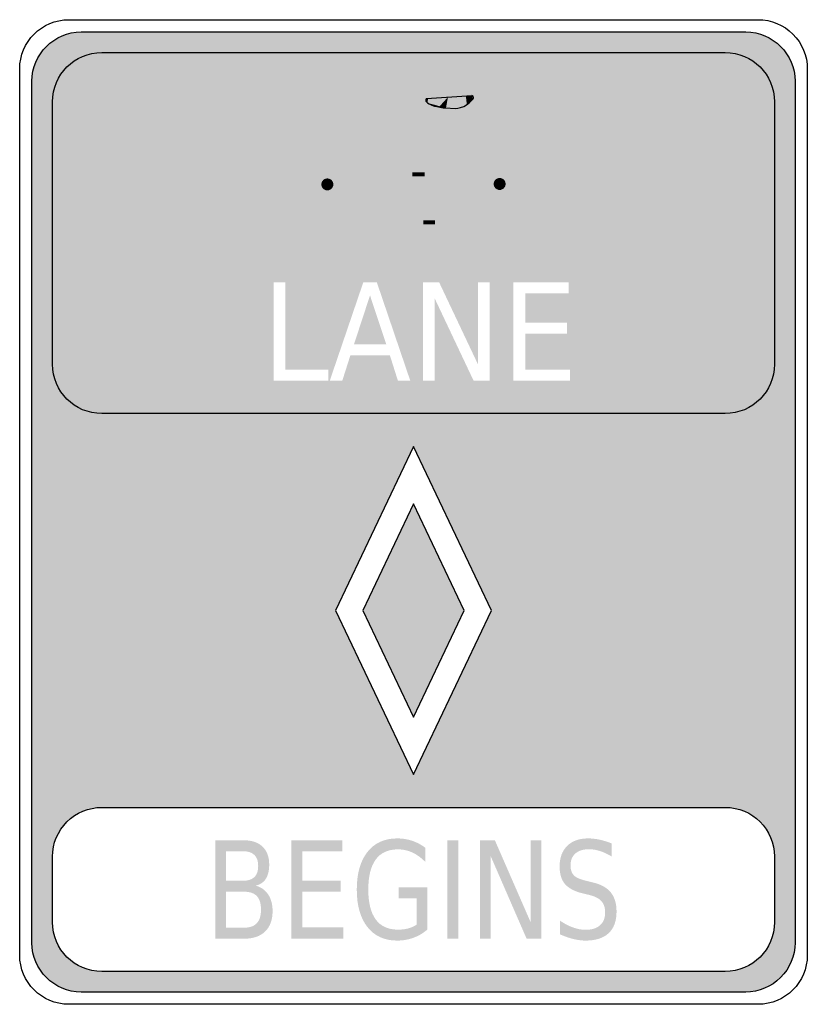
# Model space of a CAD drawing. Header units: inches. Extents: x -0.5 to 0.5, y -0.62 to 0.63.
import ezdxf

# ---------------------------------------------------------------- set-up
doc = ezdxf.new("R2010")
doc.units = ezdxf.units.IN
doc.header["$MEASUREMENT"] = 0

msp = doc.modelspace()

# ---------------------------------------------------------------- hatches: boundary and pattern name
h = msp.add_hatch(color=7)
h.paths.add_polyline_path([(0.476, -0.5781), (0.4715, -0.5849), (0.4661, -0.5911), (0.4599, -0.5965), (0.4531, -0.601), (0.4458, -0.6046), (0.4381, -0.6072), (0.4301, -0.6088), (0.4219, -0.6094), (-0.4219, -0.6094), (-0.4301, -0.6088), (-0.4381, -0.6072), (-0.4458, -0.6046), (-0.4531, -0.601), (-0.4599, -0.5965), (-0.4661, -0.5911), (-0.4715, -0.5849), (-0.476, -0.5781), (-0.4796, -0.5708), (-0.4822, -0.5631), (-0.4838, -0.5551), (-0.4844, -0.5469), (-0.4844, 0.5469), (-0.4838, 0.5554), (-0.4821, 0.5635), (-0.4795, 0.5712), (-0.4758, 0.5784), (-0.4714, 0.5851), (-0.4661, 0.5911), (-0.4601, 0.5964), (-0.4534, 0.6008), (-0.4462, 0.6045), (-0.4385, 0.6071), (-0.4304, 0.6088), (-0.4219, 0.6094), (0.4219, 0.6094), (0.4304, 0.6088), (0.4385, 0.6071), (0.4462, 0.6045), (0.4534, 0.6008), (0.4601, 0.5964), (0.4661, 0.5911), (0.4714, 0.5851), (0.4758, 0.5784), (0.4795, 0.5712), (0.4821, 0.5635), (0.4838, 0.5554), (0.4844, 0.5469), (0.4844, -0.5469), (0.4838, -0.5551), (0.4822, -0.5631), (0.4796, -0.5708), (0.476, -0.5781)])
h.paths.add_polyline_path([(0.099, -0.125), (0, 0.0833), (-0.099, -0.125), (0, -0.3333), (0.099, -0.125)], flags=0)
h.paths.add_polyline_path([(-0.4121, -0.3771), (-0.4198, -0.3798), (-0.427, -0.3833), (-0.4338, -0.3879), (-0.44, -0.3933), (-0.4455, -0.3995), (-0.45, -0.4063), (-0.4536, -0.4136), (-0.4562, -0.4213), (-0.4578, -0.4293), (-0.4583, -0.4375), (-0.4583, -0.5208), (-0.4578, -0.529), (-0.4562, -0.5371), (-0.4536, -0.5448), (-0.45, -0.552), (-0.4455, -0.5588), (-0.44, -0.565), (-0.4338, -0.5705), (-0.427, -0.575), (-0.4198, -0.5786), (-0.4121, -0.5812), (-0.404, -0.5828), (-0.3958, -0.5833), (0.3958, -0.5833), (0.4043, -0.5828), (0.4124, -0.5811), (0.4202, -0.5784), (0.4274, -0.5748), (0.434, -0.5703), (0.44, -0.565), (0.4453, -0.559), (0.4498, -0.5524), (0.4534, -0.5452), (0.4561, -0.5374), (0.4578, -0.5293), (0.4583, -0.5208), (0.4583, -0.4375), (0.4578, -0.429), (0.4561, -0.4209), (0.4534, -0.4132), (0.4498, -0.406), (0.4453, -0.3993), (0.44, -0.3933), (0.434, -0.388), (0.4274, -0.3835), (0.4202, -0.3799), (0.4124, -0.3772), (0.4043, -0.3756), (0.3958, -0.375), (-0.3958, -0.375), (-0.404, -0.3755), (-0.4121, -0.3771)], flags=0)
h.paths.add_polyline_path([(-0.1083, 0.1809), (-0.1626, 0.1809), (-0.1626, 0.2917), (-0.1777, 0.2917), (-0.1777, 0.1667), (-0.1083, 0.1667), (-0.1083, 0.1809)], flags=0)
h.paths.add_polyline_path([(-0.0041, 0.1667), (-0.0466, 0.2917), (-0.0637, 0.2917), (-0.1063, 0.1667), (-0.0904, 0.1667), (-0.0802, 0.1987), (-0.0299, 0.1987), (-0.0198, 0.1667), (-0.0041, 0.1667)], flags=0)
h.paths.add_polyline_path([(0.0325, 0.2917), (0.0122, 0.2917), (0.0122, 0.1667), (0.0269, 0.1667), (0.0269, 0.2712), (0.0763, 0.1667), (0.0966, 0.1667), (0.0966, 0.2917), (0.082, 0.2917), (0.082, 0.1871), (0.0325, 0.2917)], flags=0)
h.paths.add_polyline_path([(0.1972, 0.2917), (0.1267, 0.2917), (0.1267, 0.1667), (0.1985, 0.1667), (0.1985, 0.1809), (0.1418, 0.1809), (0.1418, 0.2262), (0.1949, 0.2262), (0.1949, 0.2404), (0.1418, 0.2404), (0.1418, 0.2774), (0.1972, 0.2774), (0.1972, 0.2917)], flags=0)
for points in [[(-0.0764, 0.4526), (-0.0479, 0.5327), (-0.0531, 0.5388), (-0.0508, 0.5413), (-0.0256, 0.5416), (-0.0258, 0.553), (-0.0559, 0.5526), (-0.0682, 0.539), (-0.0608, 0.5304), (-0.0871, 0.4564), (-0.0764, 0.4526)], [(0.0165, 0.5251), (0.0157, 0.5237), (0.0158, 0.5217), (0.0182, 0.5251), (0.0165, 0.5251)], [(0.0182, 0.5251), (0.0158, 0.5217), (0.0179, 0.5194), (0.0184, 0.5251), (0.0182, 0.5251)], [(0.0184, 0.5251), (0.0179, 0.5194), (0.0412, 0.5129), (0.0438, 0.5268), (0.0184, 0.5251)], [(0.0438, 0.5268), (0.0412, 0.5129), (0.033, 0.514), (0.0332, 0.5151), (0.0438, 0.5268)], [(0.0437, 0.5267), (0.0616, 0.516), (0.0494, 0.521), (0.0411, 0.513), (0.0437, 0.5267)], [(0.0523, 0.5126), (0.0529, 0.5121), (0.0616, 0.516), (0.0437, 0.5267), (0.0523, 0.5126)], [(0.0662, 0.5282), (0.0438, 0.5267), (0.0641, 0.5147), (0.0674, 0.5169), (0.0662, 0.5282)], [(0.0738, 0.5288), (0.0755, 0.5278), (0.0677, 0.517), (0.0665, 0.5283), (0.0738, 0.5288)], [(0.0665, 0.5283), (0.0677, 0.517), (0.0755, 0.5243), (0.0746, 0.5265), (0.0665, 0.5283)], [(0.0757, 0.5244), (0.0759, 0.526), (0.0755, 0.5278), (0.0738, 0.5288), (0.0757, 0.5244)], [(0.0184, 0.3974), (0.0547, 0.5179), (0.0438, 0.5211), (0.0076, 0.4007), (0.0184, 0.3974)], [(0.0219, 0.5182), (0.0205, 0.5178), (0.0204, 0.5178), (0.018, 0.5193), (0.0219, 0.5182)], [(0.0268, 0.5169), (0.0267, 0.5154), (0.0205, 0.5178), (0.0219, 0.5182), (0.0268, 0.5169)], [(0.0332, 0.5151), (0.033, 0.514), (0.0267, 0.5154), (0.0268, 0.5169), (0.0332, 0.5151)], [(0.0674, 0.5169), (0.0641, 0.5147), (0.0557, 0.5125), (0.0412, 0.5129), (0.0674, 0.5169)], [(0.0412, 0.5129), (0.0557, 0.5125), (0.0529, 0.5121), (0.0523, 0.5126), (0.0412, 0.5129)], [(-0.0651, 0.4956), (0.0438, 0.4956), (0.0438, 0.5069), (-0.0651, 0.5069), (-0.0651, 0.4956)], [(0.0393, 0.4978), (0.1049, 0.413), (0.1139, 0.4199), (0.0482, 0.5047), (0.0393, 0.4978)], [(0.0172, 0.4029), (-0.0652, 0.493), (-0.0736, 0.4853), (0.0088, 0.3952), (0.0172, 0.4029)], [(-0.0411, 0.4159), (-0.0414, 0.4226), (-0.0424, 0.4292), (-0.044, 0.4357), (-0.0463, 0.442), (-0.0492, 0.4481), (-0.0526, 0.4538), (-0.0566, 0.4592), (-0.0611, 0.4642), (-0.0661, 0.4687), (-0.0714, 0.4727), (-0.0772, 0.4761), (-0.0832, 0.479), (-0.0896, 0.4812), (-0.0961, 0.4829), (-0.1027, 0.4838), (-0.1094, 0.4842), (-0.1161, 0.4838), (-0.1227, 0.4829), (-0.1292, 0.4812), (-0.1355, 0.479), (-0.1416, 0.4761), (-0.1473, 0.4727), (-0.1527, 0.4687), (-0.1577, 0.4642), (-0.1622, 0.4592), (-0.1661, 0.4538), (-0.1696, 0.4481), (-0.1725, 0.442), (-0.1747, 0.4357), (-0.1763, 0.4292), (-0.1773, 0.4226), (-0.1777, 0.4159), (-0.1655, 0.4159), (-0.1652, 0.4214), (-0.1644, 0.4268), (-0.1631, 0.4322), (-0.1612, 0.4374), (-0.1589, 0.4424), (-0.1561, 0.4471), (-0.1528, 0.4515), (-0.1491, 0.4556), (-0.145, 0.4593), (-0.1406, 0.4626), (-0.1358, 0.4654), (-0.1309, 0.4678), (-0.1257, 0.4696), (-0.1203, 0.471), (-0.1149, 0.4718), (-0.1094, 0.472), (-0.1039, 0.4718), (-0.0984, 0.471), (-0.0931, 0.4696), (-0.0879, 0.4678), (-0.0829, 0.4654), (-0.0782, 0.4626), (-0.0738, 0.4593), (-0.0697, 0.4556), (-0.066, 0.4515), (-0.0627, 0.4471), (-0.0599, 0.4424), (-0.0575, 0.4374), (-0.0557, 0.4322), (-0.0543, 0.4268), (-0.0535, 0.4214), (-0.0532, 0.4159), (-0.0411, 0.4159)], [(0.1777, 0.4165), (0.1773, 0.4232), (0.1763, 0.4298), (0.1747, 0.4363), (0.1725, 0.4426), (0.1696, 0.4487), (0.1661, 0.4544), (0.1622, 0.4598), (0.1577, 0.4647), (0.1527, 0.4692), (0.1473, 0.4732), (0.1416, 0.4767), (0.1355, 0.4795), (0.1292, 0.4818), (0.1227, 0.4834), (0.1161, 0.4844), (0.1094, 0.4847), (0.1027, 0.4844), (0.0961, 0.4834), (0.0896, 0.4818), (0.0832, 0.4795), (0.0772, 0.4767), (0.0714, 0.4732), (0.0661, 0.4692), (0.0611, 0.4647), (0.0566, 0.4598), (0.0526, 0.4544), (0.0492, 0.4487), (0.0463, 0.4426), (0.044, 0.4363), (0.0424, 0.4298), (0.0414, 0.4232), (0.0411, 0.4165), (0.0532, 0.4165), (0.0535, 0.422), (0.0543, 0.4274), (0.0557, 0.4328), (0.0575, 0.4379), (0.0599, 0.4429), (0.0627, 0.4477), (0.066, 0.4521), (0.0697, 0.4562), (0.0738, 0.4599), (0.0782, 0.4631), (0.0829, 0.466), (0.0879, 0.4683), (0.0931, 0.4702), (0.0984, 0.4715), (0.1039, 0.4723), (0.1094, 0.4726), (0.1149, 0.4723), (0.1203, 0.4715), (0.1257, 0.4702), (0.1309, 0.4683), (0.1358, 0.466), (0.1406, 0.4631), (0.145, 0.4599), (0.1491, 0.4562), (0.1528, 0.4521), (0.1561, 0.4477), (0.1589, 0.4429), (0.1612, 0.4379), (0.1631, 0.4328), (0.1644, 0.4274), (0.1652, 0.422), (0.1655, 0.4165), (0.1777, 0.4165)], [(-0.0972, 0.42), (-0.0919, 0.4257), (-0.0871, 0.4319), (-0.0829, 0.4385), (-0.0793, 0.4454), (-0.0764, 0.4526), (-0.0871, 0.4564), (-0.0896, 0.4501), (-0.0927, 0.4441), (-0.0964, 0.4384), (-0.1005, 0.433), (-0.1051, 0.428), (-0.0972, 0.42)], [(-0.1054, 0.4119), (-0.0972, 0.42), (-0.1051, 0.428), (-0.1134, 0.4199), (-0.1054, 0.4119)], [(-0.0014, 0.4262), (0.0141, 0.4262), (0.0141, 0.4312), (-0.0014, 0.4312), (-0.0014, 0.4262)], [(0.0032, 0.428), (0.0155, 0.3668), (0.0227, 0.3683), (0.0103, 0.4294), (0.0032, 0.428)], [(-0.1777, 0.4159), (-0.1773, 0.4092), (-0.1763, 0.4026), (-0.1747, 0.3961), (-0.1725, 0.3898), (-0.1696, 0.3837), (-0.1661, 0.378), (-0.1622, 0.3726), (-0.1577, 0.3676), (-0.1527, 0.3631), (-0.1473, 0.3591), (-0.1416, 0.3557), (-0.1355, 0.3528), (-0.1292, 0.3506), (-0.1227, 0.3489), (-0.1161, 0.3479), (-0.1094, 0.3476), (-0.1027, 0.3479), (-0.0961, 0.3489), (-0.0896, 0.3506), (-0.0832, 0.3528), (-0.0772, 0.3557), (-0.0714, 0.3591), (-0.0661, 0.3631), (-0.0611, 0.3676), (-0.0566, 0.3726), (-0.0526, 0.378), (-0.0492, 0.3837), (-0.0463, 0.3898), (-0.044, 0.3961), (-0.0424, 0.4026), (-0.0414, 0.4092), (-0.0411, 0.4159), (-0.0532, 0.4159), (-0.0535, 0.4104), (-0.0543, 0.4049), (-0.0557, 0.3996), (-0.0575, 0.3944), (-0.0599, 0.3894), (-0.0627, 0.3847), (-0.066, 0.3803), (-0.0697, 0.3762), (-0.0738, 0.3725), (-0.0782, 0.3692), (-0.0829, 0.3664), (-0.0879, 0.364), (-0.0931, 0.3622), (-0.0984, 0.3608), (-0.1039, 0.36), (-0.1094, 0.3597), (-0.1149, 0.36), (-0.1203, 0.3608), (-0.1257, 0.3622), (-0.1309, 0.364), (-0.1358, 0.3664), (-0.1406, 0.3692), (-0.145, 0.3725), (-0.1491, 0.3762), (-0.1528, 0.3803), (-0.1561, 0.3847), (-0.1589, 0.3894), (-0.1612, 0.3944), (-0.1631, 0.3996), (-0.1644, 0.4049), (-0.1652, 0.4104), (-0.1655, 0.4159), (-0.1777, 0.4159)], [(-0.1018, 0.4159), (-0.1018, 0.4166), (-0.1019, 0.4174), (-0.1021, 0.4181), (-0.1024, 0.4188), (-0.1027, 0.4195), (-0.1031, 0.4201), (-0.1035, 0.4207), (-0.104, 0.4213), (-0.1046, 0.4218), (-0.1052, 0.4222), (-0.1058, 0.4226), (-0.1065, 0.4229), (-0.1072, 0.4231), (-0.1079, 0.4233), (-0.1086, 0.4234), (-0.1094, 0.4235), (-0.1101, 0.4234), (-0.1109, 0.4233), (-0.1116, 0.4231), (-0.1123, 0.4229), (-0.113, 0.4226), (-0.1136, 0.4222), (-0.1142, 0.4218), (-0.1147, 0.4213), (-0.1152, 0.4207), (-0.1157, 0.4201), (-0.1161, 0.4195), (-0.1164, 0.4188), (-0.1166, 0.4181), (-0.1168, 0.4174), (-0.1169, 0.4166), (-0.117, 0.4159), (-0.1094, 0.4159), (-0.1018, 0.4159)], [(-0.117, 0.4159), (-0.1169, 0.4151), (-0.1168, 0.4144), (-0.1166, 0.4137), (-0.1164, 0.413), (-0.1161, 0.4123), (-0.1157, 0.4117), (-0.1152, 0.4111), (-0.1147, 0.4105), (-0.1142, 0.41), (-0.1136, 0.4096), (-0.113, 0.4092), (-0.1123, 0.4089), (-0.1116, 0.4086), (-0.1109, 0.4084), (-0.1101, 0.4083), (-0.1094, 0.4083), (-0.1086, 0.4083), (-0.1079, 0.4084), (-0.1072, 0.4086), (-0.1065, 0.4089), (-0.1058, 0.4092), (-0.1052, 0.4096), (-0.1046, 0.41), (-0.104, 0.4105), (-0.1035, 0.4111), (-0.1031, 0.4117), (-0.1027, 0.4123), (-0.1024, 0.413), (-0.1021, 0.4137), (-0.1019, 0.4144), (-0.1018, 0.4151), (-0.1018, 0.4159), (-0.1094, 0.4159), (-0.117, 0.4159)], [(0.1084, 0.422), (0.012, 0.4046), (0.014, 0.3935), (0.1104, 0.4109), (0.1084, 0.422)], [(0.0411, 0.4165), (0.0414, 0.4098), (0.0424, 0.4031), (0.044, 0.3966), (0.0463, 0.3903), (0.0492, 0.3843), (0.0526, 0.3785), (0.0566, 0.3732), (0.0611, 0.3682), (0.0661, 0.3637), (0.0714, 0.3597), (0.0772, 0.3562), (0.0832, 0.3534), (0.0896, 0.3511), (0.0961, 0.3495), (0.1027, 0.3485), (0.1094, 0.3482), (0.1161, 0.3485), (0.1227, 0.3495), (0.1292, 0.3511), (0.1355, 0.3534), (0.1416, 0.3562), (0.1473, 0.3597), (0.1527, 0.3637), (0.1577, 0.3682), (0.1622, 0.3732), (0.1661, 0.3785), (0.1696, 0.3843), (0.1725, 0.3903), (0.1747, 0.3966), (0.1763, 0.4031), (0.1773, 0.4098), (0.1777, 0.4165), (0.1655, 0.4165), (0.1652, 0.411), (0.1644, 0.4055), (0.1631, 0.4002), (0.1612, 0.395), (0.1589, 0.39), (0.1561, 0.3853), (0.1528, 0.3809), (0.1491, 0.3768), (0.145, 0.3731), (0.1406, 0.3698), (0.1358, 0.367), (0.1309, 0.3646), (0.1257, 0.3627), (0.1203, 0.3614), (0.1149, 0.3606), (0.1094, 0.3603), (0.1039, 0.3606), (0.0984, 0.3614), (0.0931, 0.3627), (0.0879, 0.3646), (0.0829, 0.367), (0.0782, 0.3698), (0.0738, 0.3731), (0.0697, 0.3768), (0.066, 0.3809), (0.0627, 0.3853), (0.0599, 0.39), (0.0575, 0.395), (0.0557, 0.4002), (0.0543, 0.4055), (0.0535, 0.411), (0.0532, 0.4165), (0.0411, 0.4165)], [(0.117, 0.4165), (0.1169, 0.4172), (0.1168, 0.4179), (0.1166, 0.4187), (0.1164, 0.4194), (0.1161, 0.42), (0.1157, 0.4207), (0.1152, 0.4213), (0.1147, 0.4218), (0.1142, 0.4223), (0.1136, 0.4228), (0.1129, 0.4232), (0.1123, 0.4235), (0.1116, 0.4237), (0.1109, 0.4239), (0.1101, 0.424), (0.1094, 0.4241), (0.1086, 0.424), (0.1079, 0.4239), (0.1072, 0.4237), (0.1065, 0.4235), (0.1058, 0.4232), (0.1052, 0.4228), (0.1046, 0.4223), (0.104, 0.4218), (0.1035, 0.4213), (0.1031, 0.4207), (0.1027, 0.42), (0.1024, 0.4194), (0.1021, 0.4187), (0.1019, 0.4179), (0.1018, 0.4172), (0.1018, 0.4165), (0.1094, 0.4165), (0.117, 0.4165)], [(0.1018, 0.4165), (0.1018, 0.4157), (0.1019, 0.415), (0.1021, 0.4143), (0.1024, 0.4136), (0.1027, 0.4129), (0.1031, 0.4123), (0.1035, 0.4117), (0.104, 0.4111), (0.1046, 0.4106), (0.1052, 0.4102), (0.1058, 0.4098), (0.1065, 0.4095), (0.1072, 0.4092), (0.1079, 0.409), (0.1086, 0.4089), (0.1094, 0.4089), (0.1101, 0.4089), (0.1109, 0.409), (0.1116, 0.4092), (0.1123, 0.4095), (0.1129, 0.4098), (0.1136, 0.4102), (0.1142, 0.4106), (0.1147, 0.4111), (0.1152, 0.4117), (0.1157, 0.4123), (0.1161, 0.4129), (0.1164, 0.4136), (0.1166, 0.4143), (0.1168, 0.415), (0.1169, 0.4157), (0.117, 0.4165), (0.1094, 0.4165), (0.1018, 0.4165)], [(0.0228, 0.3994), (0.0227, 0.4004), (0.0226, 0.4014), (0.0224, 0.4024), (0.022, 0.4033), (0.0216, 0.4042), (0.0211, 0.4051), (0.0205, 0.4059), (0.0198, 0.4066), (0.0191, 0.4073), (0.0183, 0.4079), (0.0174, 0.4084), (0.0165, 0.4088), (0.0156, 0.4091), (0.0146, 0.4094), (0.0137, 0.4095), (0.0127, 0.4096), (0.0117, 0.4095), (0.0107, 0.4094), (0.0097, 0.4091), (0.0088, 0.4088), (0.0079, 0.4084), (0.0071, 0.4079), (0.0063, 0.4073), (0.0055, 0.4066), (0.0049, 0.4059), (0.0043, 0.4051), (0.0038, 0.4042), (0.0033, 0.4033), (0.003, 0.4024), (0.0028, 0.4014), (0.0026, 0.4004), (0.0026, 0.3994), (0.0127, 0.3994), (0.0228, 0.3994)], [(0.0026, 0.3994), (0.0026, 0.3985), (0.0028, 0.3975), (0.003, 0.3965), (0.0033, 0.3956), (0.0038, 0.3947), (0.0043, 0.3938), (0.0049, 0.393), (0.0055, 0.3923), (0.0063, 0.3916), (0.0071, 0.391), (0.0079, 0.3905), (0.0088, 0.3901), (0.0097, 0.3898), (0.0107, 0.3895), (0.0117, 0.3894), (0.0127, 0.3893), (0.0137, 0.3894), (0.0146, 0.3895), (0.0156, 0.3898), (0.0165, 0.3901), (0.0174, 0.3905), (0.0183, 0.391), (0.0191, 0.3916), (0.0198, 0.3923), (0.0205, 0.393), (0.0211, 0.3938), (0.0216, 0.3947), (0.022, 0.3956), (0.0224, 0.3965), (0.0226, 0.3975), (0.0227, 0.3985), (0.0228, 0.3994), (0.0127, 0.3994), (0.0026, 0.3994)], [(0.0124, 0.365), (0.0275, 0.365), (0.0275, 0.3701), (0.0124, 0.3701), (0.0124, 0.365)], [(-0.0346, 0.2128), (-0.0756, 0.2128), (-0.0552, 0.275), (-0.0346, 0.2128)], [(-0.0644, -0.125), (0, 0.0105), (0.0644, -0.125), (0, -0.2605), (-0.0644, -0.125)], [(-0.1551, -0.4167), (-0.0902, -0.4167), (-0.0902, -0.4309), (-0.1412, -0.4309), (-0.1412, -0.4679), (-0.0923, -0.4679), (-0.0923, -0.4821), (-0.1412, -0.4821), (-0.1412, -0.5274), (-0.089, -0.5274), (-0.089, -0.5417), (-0.1551, -0.5417), (-0.1551, -0.4167)], [(0.0431, -0.4167), (0.057, -0.4167), (0.057, -0.5417), (0.0431, -0.5417), (0.0431, -0.4167)], [(0.0846, -0.4167), (0.1033, -0.4167), (0.1489, -0.5212), (0.1489, -0.4167), (0.1624, -0.4167), (0.1624, -0.5417), (0.1436, -0.5417), (0.0981, -0.4371), (0.0981, -0.5417), (0.0846, -0.5417), (0.0846, -0.4167)]]:
    msp.add_hatch(color=7).paths.add_polyline_path(points)
h = msp.add_hatch(color=7)
edge = h.paths.add_edge_path()
edge.add_line((-0.2518, -0.4167), (-0.2163, -0.4167))
edge.add_spline(control_points=[(-0.2163, -0.4167), (-0.2057, -0.4167), (-0.1975, -0.4193), (-0.1918, -0.4247), (-0.1861, -0.4301), (-0.1832, -0.4377), (-0.1832, -0.4476), (-0.1832, -0.4552), (-0.1847, -0.4613), (-0.1876, -0.4658), (-0.1905, -0.4703), (-0.1949, -0.4732), (-0.2005, -0.4743)], knot_values=[0, 0, 0, 0, 1, 1, 1, 2, 2, 2, 3, 3, 3, 4, 4, 4, 4], degree=3, periodic=0)
edge.add_spline(control_points=[(-0.2005, -0.4743), (-0.1937, -0.4761), (-0.1884, -0.4798), (-0.1846, -0.4854), (-0.1808, -0.4911), (-0.1789, -0.4982), (-0.1789, -0.5067), (-0.1789, -0.5178), (-0.1821, -0.5265), (-0.1883, -0.5325), (-0.1945, -0.5386), (-0.2034, -0.5417), (-0.2149, -0.5417)], knot_values=[0, 0, 0, 0, 1, 1, 1, 2, 2, 2, 3, 3, 3, 4, 4, 4, 4], degree=3, periodic=0)
edge.add_line((-0.2149, -0.5417), (-0.2518, -0.5417))
edge.add_line((-0.2518, -0.5417), (-0.2518, -0.4167))
edge = h.paths.add_edge_path(flags=0)
edge.add_line((-0.2379, -0.482), (-0.2379, -0.5278))
edge.add_line((-0.2379, -0.5278), (-0.2156, -0.5278))
edge.add_spline(control_points=[(-0.2156, -0.5278), (-0.2081, -0.5278), (-0.2026, -0.5259), (-0.199, -0.5221), (-0.1954, -0.5183), (-0.1936, -0.5126), (-0.1936, -0.5048), (-0.1936, -0.497), (-0.1954, -0.4912), (-0.199, -0.4875), (-0.2026, -0.4838), (-0.2081, -0.482), (-0.2156, -0.482)], knot_values=[0, 0, 0, 0, 1, 1, 1, 2, 2, 2, 3, 3, 3, 4, 4, 4, 4], degree=3, periodic=0)
edge.add_line((-0.2156, -0.482), (-0.2379, -0.482))
edge = h.paths.add_edge_path(flags=0)
edge.add_line((-0.2379, -0.4306), (-0.2379, -0.4682))
edge.add_line((-0.2379, -0.4682), (-0.2173, -0.4682))
edge.add_spline(control_points=[(-0.2173, -0.4682), (-0.2105, -0.4682), (-0.2055, -0.4667), (-0.2022, -0.4636), (-0.1988, -0.4605), (-0.1972, -0.4558), (-0.1972, -0.4494), (-0.1972, -0.4431), (-0.1988, -0.4384), (-0.2022, -0.4353), (-0.2055, -0.4321), (-0.2105, -0.4306), (-0.2173, -0.4306)], knot_values=[0, 0, 0, 0, 1, 1, 1, 2, 2, 2, 3, 3, 3, 4, 4, 4, 4], degree=3, periodic=0)
edge.add_line((-0.2173, -0.4306), (-0.2379, -0.4306))
h = msp.add_hatch(color=7)
edge = h.paths.add_edge_path()
edge.add_line((0.0039, -0.5238), (0.0039, -0.4903))
edge.add_line((0.0039, -0.4903), (-0.0188, -0.4903))
edge.add_line((-0.0188, -0.4903), (-0.0188, -0.4764))
edge.add_line((-0.0188, -0.4764), (0.0177, -0.4764))
edge.add_line((0.0177, -0.4764), (0.0177, -0.53))
edge.add_spline(control_points=[(0.0177, -0.53), (0.0123, -0.5347), (0.0064, -0.5382), (-0.0001, -0.5405), (-0.0065, -0.5429), (-0.0134, -0.5441), (-0.0208, -0.5441), (-0.0368, -0.5441), (-0.0494, -0.5384), (-0.0584, -0.527), (-0.0675, -0.5156), (-0.072, -0.4997), (-0.072, -0.4793), (-0.072, -0.4589), (-0.0675, -0.4429), (-0.0584, -0.4315), (-0.0494, -0.4201), (-0.0368, -0.4144), (-0.0208, -0.4144), (-0.0141, -0.4144), (-0.0077, -0.4154), (-0.0017, -0.4174), (0.0043, -0.4194), (0.0099, -0.4224), (0.015, -0.4263)], knot_values=[0, 0, 0, 0, 1, 1, 1, 2, 2, 2, 3, 3, 3, 4, 4, 4, 5, 5, 5, 6, 6, 6, 7, 7, 7, 8, 8, 8, 8], degree=3, periodic=0)
edge.add_line((0.015, -0.4263), (0.015, -0.4443))
edge.add_spline(control_points=[(0.015, -0.4443), (0.0099, -0.439), (0.0044, -0.435), (-0.0014, -0.4323), (-0.0072, -0.4296), (-0.0132, -0.4283), (-0.0196, -0.4283), (-0.0322, -0.4283), (-0.0416, -0.4326), (-0.0479, -0.4411), (-0.0542, -0.4497), (-0.0574, -0.4624), (-0.0574, -0.4793), (-0.0574, -0.4961), (-0.0542, -0.5088), (-0.0479, -0.5174), (-0.0416, -0.5259), (-0.0322, -0.5302), (-0.0196, -0.5302), (-0.0147, -0.5302), (-0.0103, -0.5297), (-0.0065, -0.5286), (-0.0026, -0.5276), (0.0008, -0.526), (0.0039, -0.5238)], knot_values=[0, 0, 0, 0, 1, 1, 1, 2, 2, 2, 3, 3, 3, 4, 4, 4, 5, 5, 5, 6, 6, 6, 7, 7, 7, 8, 8, 8, 8], degree=3, periodic=0)
h = msp.add_hatch(color=7)
edge = h.paths.add_edge_path()
edge.add_line((0.2516, -0.4208), (0.2516, -0.4373))
edge.add_spline(control_points=[(0.2516, -0.4373), (0.2463, -0.4342), (0.2413, -0.4319), (0.2367, -0.4304), (0.232, -0.4289), (0.2275, -0.4281), (0.2231, -0.4281), (0.2155, -0.4281), (0.2097, -0.4299), (0.2056, -0.4335), (0.2015, -0.4371), (0.1994, -0.4421), (0.1994, -0.4487), (0.1994, -0.4543), (0.2008, -0.4584), (0.2035, -0.4612), (0.2063, -0.4641), (0.2114, -0.4663), (0.219, -0.4681)], knot_values=[0, 0, 0, 0, 1, 1, 1, 2, 2, 2, 3, 3, 3, 4, 4, 4, 5, 5, 5, 6, 6, 6, 6], degree=3, periodic=0)
edge.add_line((0.219, -0.4681), (0.2274, -0.4702))
edge.add_spline(control_points=[(0.2274, -0.4702), (0.2378, -0.4726), (0.2455, -0.4768), (0.2504, -0.4828), (0.2553, -0.4889), (0.2578, -0.497), (0.2578, -0.5072), (0.2578, -0.5193), (0.2544, -0.5285), (0.2478, -0.5347), (0.2411, -0.541), (0.2313, -0.5441), (0.2184, -0.5441), (0.2136, -0.5441), (0.2084, -0.5434), (0.2029, -0.5421), (0.1974, -0.5407), (0.1918, -0.5388), (0.1859, -0.5361)], knot_values=[0, 0, 0, 0, 1, 1, 1, 2, 2, 2, 3, 3, 3, 4, 4, 4, 5, 5, 5, 6, 6, 6, 6], degree=3, periodic=0)
edge.add_line((0.1859, -0.5361), (0.1859, -0.5187))
edge.add_spline(control_points=[(0.1859, -0.5187), (0.1915, -0.5226), (0.1971, -0.5255), (0.2025, -0.5274), (0.2079, -0.5294), (0.2132, -0.5304), (0.2184, -0.5304), (0.2264, -0.5304), (0.2325, -0.5285), (0.2368, -0.5247), (0.2411, -0.5209), (0.2433, -0.5155), (0.2433, -0.5084), (0.2433, -0.5023), (0.2417, -0.4975), (0.2386, -0.494), (0.2355, -0.4906), (0.2304, -0.488), (0.2234, -0.4862)], knot_values=[0, 0, 0, 0, 1, 1, 1, 2, 2, 2, 3, 3, 3, 4, 4, 4, 5, 5, 5, 6, 6, 6, 6], degree=3, periodic=0)
edge.add_line((0.2234, -0.4862), (0.2149, -0.4842))
edge.add_spline(control_points=[(0.2149, -0.4842), (0.2046, -0.4817), (0.1971, -0.4778), (0.1924, -0.4724), (0.1878, -0.4671), (0.1855, -0.4596), (0.1855, -0.4501), (0.1855, -0.439), (0.1887, -0.4303), (0.1951, -0.4239), (0.2015, -0.4176), (0.2103, -0.4144), (0.2215, -0.4144), (0.2263, -0.4144), (0.2312, -0.4149), (0.2362, -0.416), (0.2412, -0.4171), (0.2464, -0.4186), (0.2516, -0.4208)], knot_values=[0, 0, 0, 0, 1, 1, 1, 2, 2, 2, 3, 3, 3, 4, 4, 4, 5, 5, 5, 6, 6, 6, 6], degree=3, periodic=0)

# ---------------------------------------------------------------- linework, layer by layer
at = {"color": 7}
for p, q in [((0.0165, 0.5251), (0.0157, 0.5238)), ((0.0165, 0.5251), (0.0741, 0.5289)), ((0.0756, 0.5278), (0.0741, 0.5289)), ((0.076, 0.526), (0.0756, 0.5278)), ((0.0758, 0.5245), (0.076, 0.526)), ((0.0157, 0.5238), (0.0157, 0.5217)), ((0.0157, 0.5217), (0.0178, 0.5193)), ((0.0178, 0.5193), (0.02, 0.518)), ((0.02, 0.518), (0.0234, 0.5164)), ((0.0234, 0.5164), (0.0265, 0.5154)), ((0.0265, 0.5154), (0.0298, 0.5148)), ((0.0298, 0.5148), (0.0334, 0.5139)), ((0.0334, 0.5139), (0.0375, 0.5133)), ((0.0375, 0.5133), (0.0408, 0.513)), ((0.0408, 0.513), (0.0529, 0.5122)), ((0.0529, 0.5122), (0.0563, 0.5126)), ((0.0563, 0.5126), (0.0596, 0.5134)), ((0.0596, 0.5134), (0.0641, 0.5148)), ((0.0641, 0.5148), (0.0675, 0.5168)), ((0.0675, 0.5168), (0.0708, 0.5196)), ((0.0708, 0.5196), (0.0737, 0.5223)), ((0.0737, 0.5223), (0.0758, 0.5245))]:
    msp.add_line(p, q, dxfattribs=at)
for points in [[(-0.4375, 0.625), (0.4375, 0.625)], [(-0.4219, 0.6094), (0.4219, 0.6094)], [(-0.3958, 0.5833), (0.3958, 0.5833)], [(-0.5, -0.5625), (-0.5, 0.5625)], [(0.5, 0.5625), (0.5, -0.5625)], [(-0.4844, -0.5469), (-0.4844, 0.5469)], [(0.4844, 0.5469), (0.4844, -0.5469)], [(-0.4583, 0.1875), (-0.4583, 0.5208)], [(0.4583, 0.5208), (0.4583, 0.1875)], [(0.3958, 0.125), (-0.3958, 0.125)], [(-0.3958, -0.375), (0.3958, -0.375)], [(-0.4583, -0.5208), (-0.4583, -0.4375), (-0.4583, -0.4375)], [(0.4583, -0.4375), (0.4583, -0.5208)], [(0.3958, -0.5833), (-0.3958, -0.5833)], [(0.4219, -0.6094), (-0.4219, -0.6094)], [(0.4375, -0.625), (-0.4375, -0.625)]]:
    msp.add_lwpolyline(points, dxfattribs=at)
for points in [[(0, -0.3333), (0.099, -0.125), (0, 0.0833), (-0.099, -0.125), (0, -0.3333)], [(0, -0.2605), (0.0644, -0.125), (0, 0.0105), (-0.0644, -0.125), (0, -0.2605)]]:
    msp.add_lwpolyline(points, close=True, dxfattribs=at)
for points in [[(-0.5, 0.5625), (-0.5, 0.597), (-0.472, 0.625), (-0.4375, 0.625)], [(-0.4844, 0.5469), (-0.4844, 0.5814), (-0.4564, 0.6094), (-0.4219, 0.6094)], [(0.4219, 0.6094), (0.4564, 0.6094), (0.4844, 0.5814), (0.4844, 0.5469)], [(-0.4583, 0.5208), (-0.4583, 0.5554), (-0.4304, 0.5833), (-0.3958, 0.5833)], [(0.3958, 0.5833), (0.4304, 0.5833), (0.4583, 0.5554), (0.4583, 0.5208)], [(-0.3958, 0.125), (-0.4304, 0.125), (-0.4583, 0.153), (-0.4583, 0.1875)], [(0.4583, 0.1875), (0.4583, 0.153), (0.4304, 0.125), (0.3958, 0.125)], [(0.3958, -0.375), (0.4304, -0.375), (0.4583, -0.403), (0.4583, -0.4375)], [(-0.3958, -0.5833), (-0.4304, -0.5833), (-0.4583, -0.5554), (-0.4583, -0.5208)], [(0.4583, -0.5208), (0.4583, -0.5554), (0.4304, -0.5833), (0.3958, -0.5833)], [(-0.4219, -0.6094), (-0.4564, -0.6094), (-0.4844, -0.5814), (-0.4844, -0.5469)], [(-0.4375, -0.625), (-0.472, -0.625), (-0.5, -0.597), (-0.5, -0.5625)], [(0.5, -0.5625), (0.5, -0.597), (0.472, -0.625), (0.4375, -0.625)]]:
    msp.add_open_spline(points, degree=3, dxfattribs=at)
for points in [[(0.4375, 0.625), (0.4541, 0.625), (0.47, 0.6184), (0.4817, 0.6067), (0.4934, 0.595), (0.5, 0.5791), (0.5, 0.5625)], [(-0.4583, -0.4375), (-0.4583, -0.4209), (-0.4517, -0.405), (-0.44, -0.3933), (-0.4283, -0.3816), (-0.4124, -0.375), (-0.3958, -0.375)], [(0.4844, -0.5469), (0.4844, -0.5635), (0.4778, -0.5793), (0.4661, -0.5911), (0.4543, -0.6028), (0.4385, -0.6094), (0.4219, -0.6094)]]:
    msp.add_open_spline(points, degree=3, knots=[0, 0, 0, 0, 1, 1, 1, 2, 2, 2, 2], dxfattribs=at)

doc.saveas('drawing.dxf')
